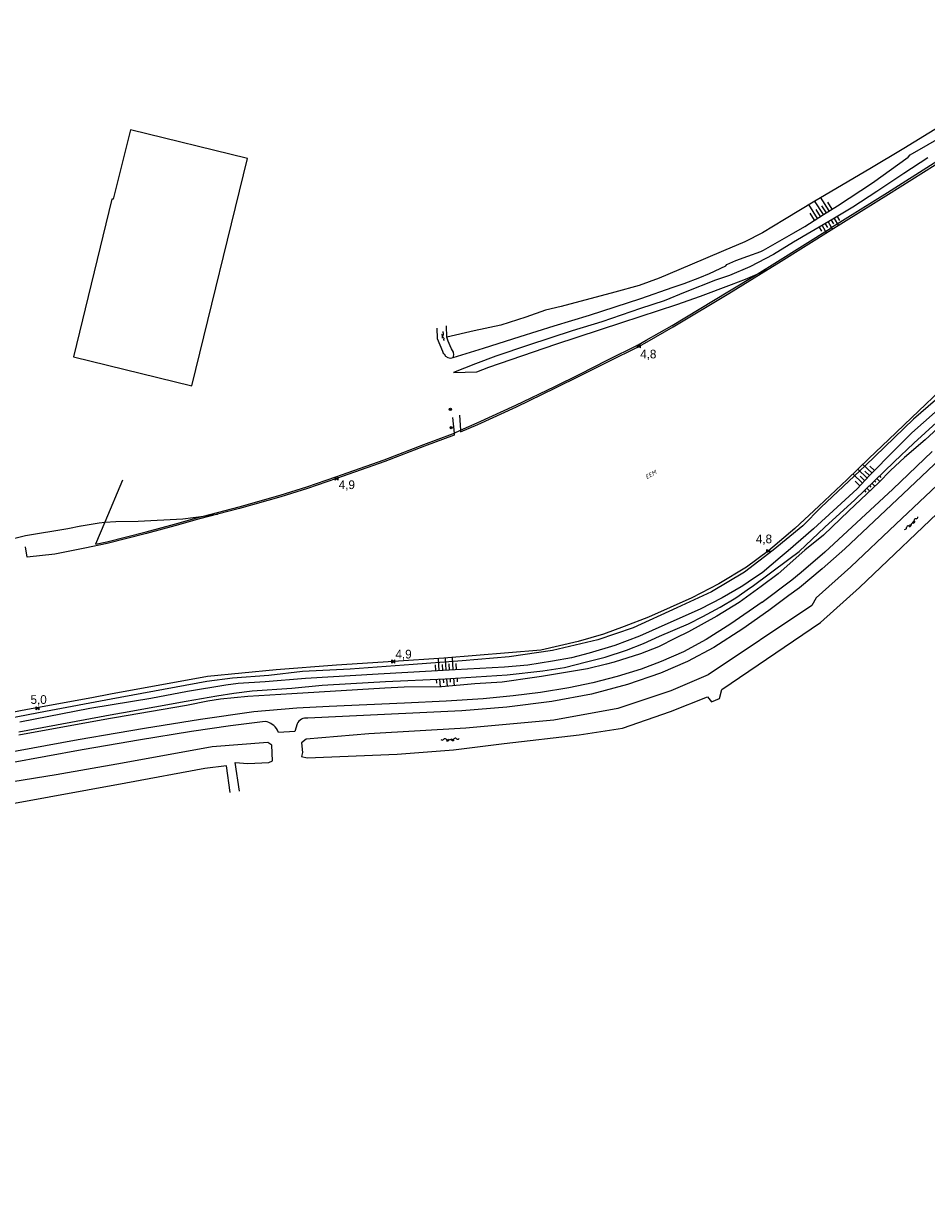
# Model space of a CAD drawing. Header units: millimetres. Extents: x 149344 to 154519, y 463794 to 476271.
# Tile 3 of 70: x 151001 to 151260, y 465823 to 466162. Entities that reach past the tile are written whole.
import ezdxf
from ezdxf.enums import TextEntityAlignment as Align

# ---------------------------------------------------------------- set-up
doc = ezdxf.new("R2010")
doc.units = ezdxf.units.MM
doc.header["$LTSCALE"] = 4
doc.layers.get('0').update_dxf_attribs({"color": 252, "linetype": 'CONTINUOUS'})
for name, color, linetype in [('Gebouw', 252, 'CONTINUOUS'), ('Kilometrering', 252, 'CONTINUOUS'), ('symbool talud', 252, 'CONTINUOUS'), ('symbool water', 252, 'CONTINUOUS'), ('Topografie', 252, 'CONTINUOUS'), ('Waternaam', 252, 'CONTINUOUS')]:
    doc.layers.add(name, color=color, linetype=linetype)
doc.styles.add('ISO', font='ISO')
doc.styles.add('rtw_iso', font='iso-rtw.shx')

# ---------------------------------------------------------------- blocks, each defined once
blk = doc.blocks.new('talud')
for p, q in [((0, 0.75), (0.5, 0.75)), ((0, 0.5), (1, 0.5)), ((0, 0.25), (0.5, 0.25)), ((0, 0), (1, 0)), ((0, -0.25), (0.5, -0.25)), ((0, -0.5), (1, -0.5)), ((0, -0.75), (0.5, -0.75))]:
    blk.add_line(p, q)
blk = doc.blocks.new('water6')
at = {"linetype": 'Continuous'}
for centre, start, end in [((0.16, 1.47), 129.7446, 230.2554), ((-0.47, 2.22), 309.7446, 50.2554), ((-0.47, 0.72), 309.7446, 50.2554), ((0.49, 0), 129.7446, 230.2554), ((-0.14, 0.75), 309.7446, 50.2554), ((0.16, -1.51), 129.7446, 230.2554), ((-0.47, -0.76), 309.7446, 50.2554), ((-0.47, -2.26), 309.7446, 50.2554), ((-0.14, -0.75), 309.7446, 50.2554)]:
    blk.add_arc(centre, 0.488, start, end, dxfattribs=at)
blk = doc.blocks.new('water4')
at = {"linetype": 'Continuous'}
for centre, start, end in [((-0.01, 0.75), 129.7446, 230.2554), ((-0.32, 1.12), 309.7446, 50.2554), ((-0.32, 0.37), 309.7446, 50.2554), ((0.32, 0.01), 129.7446, 230.2554), ((0, 0.38), 309.7446, 50.2554), ((-0.01, -0.74), 129.7446, 230.2554), ((-0.32, -0.37), 309.7446, 50.2554), ((-0.32, -1.12), 309.7446, 50.2554), ((0, -0.37), 309.7446, 50.2554)]:
    blk.add_arc(centre, 0.244, start, end, dxfattribs=at)
blk = doc.blocks.new('kilometerpaal')
for p, q in [((-0.44, 0.44), (0.44, -0.44)), ((-0.44, -0.44), (-0.44, 0.44)), ((0.44, 0.44), (-0.44, -0.44)), ((0.44, -0.44), (0.44, 0.44))]:
    blk.add_line(p, q)
at = {"style": 'rtw_iso'}
blk.add_attdef('KILOMETERPAAL', (0.59, 0.87), '', height=2.5, dxfattribs=at)
blk = doc.blocks.new('boom')
for radius in [0.315, 0.225, 0.135]:
    blk.add_circle((0, 0), radius)

msp = doc.modelspace()

# ---------------------------------------------------------------- linework, layer by layer
at = {"layer": 'Gebouw'}
msp.add_lwpolyline([(151065.56, 466122.85), (151032, 466131.02), (151027.05, 466111.12), (151026.72, 466111.18), (151015.65, 466065.88), (151049.6, 466057.59), (151065.56, 466122.85)], dxfattribs=at)
at = {"layer": 'Topografie'}
msp.add_lwpolyline([(152884.8, 465087.49, 0), (152892.81, 465082.89, 0.000005)], format="xyb", dxfattribs=at)
at = {"layer": 'Topografie', "flags": 128}
for points in [[(151215, 466091.05), (151217.93, 466092.85), (151233.1, 466102.31), (151249.54, 466112.55), (151262.92, 466121.03), (151268.5, 466124.51), (151282.59, 466133.07), (151290.71, 466137.53), (151298.7, 466141.46), (151307.35, 466145.11), (151314.41, 466147.35), (151318.98, 466149.01), (151324.94, 466149.92), (151332.41, 466150.27), (151335.34, 466150.08), (151346.05, 466148.56), (151356.08, 466146.48), (151371.8, 466143.05)], [(151211.81, 466089.67), (151217.67, 466093.27), (151232.84, 466102.73)], [(151126.69, 466044.81), (151126.72, 466044.35), (151131.73, 466046.51), (151142.83, 466051.59), (151154, 466056.98), (151161.2, 466060.5), (151169.03, 466064.49), (151177.91, 466068.91), (151180.27, 466070.25), (151187.73, 466074.49), (151203.72, 466084.12), (151215, 466091.05)], [(151266.37, 466058.14), (151256.17, 466048.38), (151249.61, 466042.14), (151243.86, 466036.68), (151237.64, 466030.7), (151229.52, 466023.02), (151222.62, 466016.6), (151215.07, 466010.2), (151208.78, 466005.55), (151200.85, 466000.78), (151193.08, 465996.77), (151180.67, 465991.17), (151173.73, 465988.48), (151167.72, 465986.27), (151160.44, 465984.16), (151149.8, 465981.7), (151121.91, 465979.43), (151107.47, 465978.46), (151091.1, 465977.38), (151073.8, 465976.07), (151054.17, 465974.14), (151026.27, 465969.04), (151020.9, 465968.06), (151002.44, 465964.68), (150983.08, 465960.95)], [(151265.14, 466055.33), (151256.67, 466048.02), (151242.91, 466034.73), (151230.25, 466022.73), (151224.93, 466017.4), (151216.45, 466010.43), (151208.23, 466004.13), (151198.74, 465998.41), (151188.83, 465993.91), (151176.3, 465988.15), (151166.13, 465984.7), (151153.08, 465981.65), (151140.69, 465979.77), (151127.19, 465978.64), (151113.11, 465977.6), (151095.03, 465976.24), (151081.39, 465975.64), (151071.69, 465974.41), (151061.28, 465973.67), (151053.91, 465972.74), (151026.52, 465967.61), (151007.68, 465964.08), (150989.15, 465960.53)], [(151124.39, 466048.45), (151124.86, 466044)], [(151126.41, 466049.12), (151126.69, 466044.81)], [(151124.86, 466044), (151126.69, 466044.81)], [(151052.95, 466020.21), (151063.21, 466022.81), (151074.98, 466026.21), (151082.67, 466028.59), (151090.99, 466031.43), (151104.8, 466036.36), (151116.22, 466040.72), (151124.38, 466043.78), (151124.86, 466044)], [(151124.86, 466044), (151124.92, 466043.45), (151116.39, 466040.26), (151104.97, 466035.89), (151091.16, 466030.96), (151082.82, 466028.11), (151075.13, 466025.73), (151063.34, 466022.33), (151057.03, 466020.73)], [(151029.78, 466030.55), (151024.64, 466018.42)], [(151057.03, 466020.73), (151051.85, 466019.41), (151044.77, 466017.37), (151036.65, 466015.23), (151025.34, 466012.36), (151018.9, 466011.03), (151010.29, 466009.26), (151002.42, 466008.42), (151001.94, 466011.33)], [(151024.64, 466018.42), (151021.99, 466012.18), (151025.23, 466012.85), (151036.52, 466015.71), (151044.64, 466017.85), (151051.72, 466019.89), (151052.95, 466020.21)]]:
    msp.add_lwpolyline(points, dxfattribs=at)
for points in [[(151334.11, 466150.66), (151332.44, 466150.77, 0.02741), (151332.39, 466150.77), (151324.92, 466150.42, 0.026416), (151324.86, 466150.42), (151318.9, 466149.5, 0.049395), (151318.81, 466149.48), (151314.25, 466147.82), (151307.2, 466145.58, 0.022904), (151307.16, 466145.57), (151298.51, 466141.92, 0.014736), (151298.48, 466141.91), (151290.49, 466137.98, 0.010948), (151290.47, 466137.97), (151282.35, 466133.51, 0.011106), (151282.33, 466133.5), (151268.24, 466124.94, 0.003025), (151268.24, 466124.94), (151262.65, 466121.45, 0.001652), (151262.65, 466121.45), (151249.27, 466112.98), (151232.84, 466102.73)], [(151126.69, 466044.81), (151131.53, 466046.97), (151142.61, 466052.04), (151153.79, 466057.43), (151160.98, 466060.95), (151168.81, 466064.94, -0.002316), (151168.81, 466064.94), (151177.68, 466069.35), (151180.03, 466070.69), (151187.48, 466074.92), (151203.46, 466084.55), (151211.81, 466089.67)]]:
    msp.add_lwpolyline(points, format="xyb", dxfattribs=at)
at = {"layer": 'Topografie'}
for points in [[(151264.11, 466131.94), (151253.93, 466125.71), (151244.13, 466119.84), (151228.39, 466110.6), (151219.73, 466105.33), (151213.35, 466101.53), (151208.33, 466098.92), (151202.17, 466096.34), (151192.48, 466092.2), (151183.74, 466088.45), (151177.95, 466086.37), (151171.01, 466084.46), (151155.59, 466080.34), (151151.1, 466079.27), (151145.45, 466077.29), (151138.28, 466075), (151130.64, 466073.41), (151122.84, 466071.55)], [(151124.62, 466065.76), (151133.29, 466068.42), (151143.88, 466071.78), (151153.57, 466074.77), (151163.71, 466077.9), (151178.42, 466082.6), (151187.73, 466085.89), (151190.93, 466086.96), (151195.42, 466088.71), (151198.15, 466089.84), (151202.84, 466091.99), (151203.19, 466092.42), (151205.68, 466093.51), (151209.13, 466094.78), (151212.92, 466096.09), (151213.65, 466096.55), (151222.38, 466101.47), (151225.55, 466103.34), (151230.86, 466106.79), (151234.85, 466109.21), (151244.97, 466115.84), (151255.14, 466123.22), (151255.74, 466123.87), (151266.04, 466129.77)], [(151260.82, 466122.99), (151253.89, 466118.56), (151246.16, 466113.34), (151239.28, 466108.83), (151233.54, 466105.37), (151222.29, 466098.79), (151216.58, 466095.24), (151209.74, 466091.7), (151203.95, 466089.25), (151199.88, 466087.88), (151191.19, 466084.46), (151185.15, 466082), (151178.38, 466079.74), (151167.32, 466075.99), (151158.8, 466073.37), (151146.24, 466069.26), (151136.9, 466066.06), (151131.06, 466063.86), (151124.74, 466061.45), (151131.42, 466061.6), (151134.89, 466062.9), (151154.09, 466069.55), (151172.97, 466075.77), (151188.76, 466080.92), (151195.58, 466083.33), (151204.46, 466086.62), (151208.48, 466088.24), (151211.81, 466089.67)], [(151211.81, 466089.67), (151215, 466091.05)], [(151215, 466091.05), (151215.42, 466091.23)], [(151119.97, 466074.12), (151120.04, 466071.19), (151121.54, 466067.57), (151121.76, 466066.92), (151122.01, 466066.74), (151122.44, 466066.07), (151123.12, 466065.75), (151123.9, 466065.55), (151124.62, 466065.76)], [(151122.84, 466071.55), (151122.67, 466074.83)], [(151124.62, 466065.76), (151124.84, 466066.43), (151124.69, 466067.28), (151124.16, 466068.16), (151123.75, 466069.08), (151123.22, 466070.43), (151122.84, 466071.55)], [(151266.26, 466052.98), (151256.22, 466044.05), (151251.34, 466039.25), (151244.07, 466031.81), (151240.54, 466028.06), (151234.83, 466022.71), (151228.03, 466016.57), (151220.76, 466010.2), (151218.47, 466008.34), (151213.29, 466003.94), (151211.07, 466002.5), (151207.4, 466000), (151207.27, 465999.91), (151201.84, 465996.76), (151195.48, 465993.53), (151185.34, 465988.95), (151178.04, 465985.76), (151171.05, 465983.08), (151163.64, 465980.89), (151158.58, 465979.52), (151153.16, 465978.53), (151146.04, 465977.42), (151139.39, 465976.84), (151125.23, 465976.1), (151103.06, 465974.79), (151082.23, 465973.57), (151070.66, 465972.65), (151062.93, 465972.11), (151059.36, 465971.71), (151048.39, 465969.87), (151037.88, 465967.88), (151026.8, 465966.03), (151020.37, 465964.96), (151000.24, 465961.09)], [(151000.03, 465958.24), (151027.27, 465963.32), (151030.06, 465963.84), (151048.02, 465967.11), (151056.78, 465968.63), (151061.7, 465969.38), (151066.98, 465970.02), (151078.33, 465970.84), (151087, 465971.63), (151095.3, 465972.13), (151105.25, 465972.71), (151122.36, 465973.47), (151140.11, 465974.62), (151150.38, 465975.8), (151156.52, 465976.75), (151162.86, 465978.33), (151168.23, 465979.68), (151174.34, 465981.68), (151179.26, 465983.62), (151183.84, 465985.76), (151192.12, 465989.28), (151196.28, 465991.41), (151201.26, 465994.01), (151205.77, 465996.74), (151209.92, 465999.66), (151210.39, 466000), (151220.97, 466007.8), (151223.86, 466010.02), (151231.23, 466017.06), (151239.88, 466024.86), (151245.48, 466030.31), (151251.11, 466035.79), (151256.83, 466041.1), (151267.57, 466050.96)], [(151264.84, 466046.44), (151260.01, 466042.07), (151254.1, 466036.98), (151250.12, 466033.29), (151246.73, 466029.82), (151238.14, 466021.7), (151230.84, 466014.73), (151225.54, 466010.43), (151217.89, 466003.66), (151212.99, 466000), (151212.97, 465999.98), (151206.65, 465995.4), (151200.28, 465991.45), (151192.14, 465986.93), (151188.4, 465985.15), (151183.54, 465982.7), (151178.33, 465980.64), (151170.84, 465978.27), (151168.57, 465977.65), (151163.18, 465976.33), (151157.96, 465975.54), (151149.94, 465974.15), (151147.92, 465973.83), (151138.67, 465972.53), (151130.8, 465972.07), (151121.3, 465971.21), (151110.57, 465971.12), (151105.02, 465970.85), (151078.31, 465969.23), (151065.71, 465968.38), (151057.87, 465967.67), (151054.22, 465967.04), (151048.15, 465965.84), (151027.45, 465962.29), (151025.74, 465962), (151000, 465957.29)], [(151052.95, 466020.21), (151057.03, 466020.73)], [(150998.32, 466013.78), (150999.61, 466014.01), (151000, 466014.11), (151001.95, 466014.61), (151014.02, 466016.67), (151017.78, 466017.42), (151017.89, 466017.44), (151023.09, 466018.29), (151024.64, 466018.42)], [(151024.64, 466018.42), (151027.79, 466018.69), (151034.22, 466018.77), (151047.02, 466019.45), (151052.95, 466020.21)]]:
    msp.add_lwpolyline(points, dxfattribs=at)
at = {"layer": 'Topografie', "flags": 128}
msp.add_lwpolyline([(151232.84, 466102.73), (151232.84, 466102.73, 0.000088)], format="xyb", close=True, dxfattribs=at)
at = {"layer": 'Topografie', "lineweight": 0}
for points in [[(151262.04, 466038.74), (151250.73, 466027.94), (151231.29, 466009.82), (151224.45, 466004.05), (151221.77, 466001.85), (151213.27, 465995.43), (151213.27, 465995.46), (151204.25, 465989.24), (151197.17, 465984.75), (151190.74, 465981.24), (151184.31, 465978.44), (151178.52, 465976.31), (151171.72, 465974.19), (151164.66, 465972.36), (151157.79, 465970.89), (151149.63, 465969.59), (151141.79, 465968.61), (151133.25, 465967.78), (151122.57, 465967.04), (151110.68, 465966.47), (151089.08, 465965.57), (151079.72, 465965.08), (151067.38, 465963.97), (151052.1, 465961.79), (151036.04, 465959.24), (151028.23, 465957.88), (151016.98, 465955.94), (150994.64, 465951.91)], [(151063.31, 465941.29), (151062.02, 465949.49), (151065.68, 465949.15), (151071.74, 465949.44), (151072.77, 465949.91), (151072.57, 465954.44), (151071.44, 465955.18), (151055.45, 465953.96), (151029.73, 465949.33), (151010.74, 465945.92), (150973.35, 465939.89), (150932.39, 465932.53), (150896.03, 465925.86), (150874.72, 465922.15), (150857.55, 465919.13), (150851.16, 465918.51), (150848.63, 465917.84), (150846.77, 465915.97)], [(151060.65, 465940.84), (151059.54, 465948.54), (151053.33, 465947.72), (151030.74, 465943.59), (150986.61, 465935.52), (150917.88, 465923.32), (150852.92, 465912.03)]]:
    msp.add_lwpolyline(points, dxfattribs=at)
msp.add_lwpolyline([(151266.17, 466038.36), (151253.75, 466026.6), (151236.97, 466010.81), (151230.54, 466005.07), (151223.95, 465999.62), (151220.98, 465997.36), (151215.23, 465993.09), (151207.7, 465987.86), (151199.38, 465982.51), (151191.9, 465978.43), (151184.13, 465975.08), (151174.66, 465971.87), (151164.32, 465969.13), (151152.97, 465966.97), (151140.06, 465965.35), (151127.14, 465964.26), (151092.87, 465962.67), (151082.89, 465962.2, 0.329738), (151079.85, 465960.54), (151079.19, 465958.33), (151074.51, 465958.08), (151074.21, 465958.8, 0.208733), (151070.71, 465961.25), (151060.75, 465960), (151049.55, 465958.33), (151034.37, 465955.91), (151028.75, 465954.93), (151018.13, 465953.08), (150997.31, 465949.33)], format="xyb", dxfattribs=at)
at = {"layer": 'Topografie', "lineweight": 0, "flags": 128}
msp.add_lwpolyline([(151268.58, 466033.81), (151251.66, 466017.9), (151238.74, 466005.6), (151228.75, 465996.72), (151227.56, 465994.53), (151197.76, 465974.66), (151187.07, 465970.05), (151171.82, 465964.96), (151153.54, 465961.65), (151128.21, 465959.37), (151100.39, 465957.68), (151082.4, 465956.2), (151081.12, 465955.1), (151081.36, 465952.35), (151081.06, 465951.15), (151082.72, 465950.81), (151108.52, 465951.88), (151124.69, 465953.08), (151139.25, 465954.9), (151160.8, 465957.38), (151173.23, 465959.33), (151187, 465964.07), (151197.59, 465968.29), (151198.75, 465966.9), (151201.07, 465967.83), (151201.68, 465970.45), (151230.02, 465989.7), (151241.25, 465999.68), (151267.54, 466024.79)], dxfattribs=at)

# ---------------------------------------------------------------- block references
at = {"layer": 'Kilometrering', "linetype": 'Continuous'}
ref = msp.add_blockref('kilometerpaal', (151177.91, 466068.91), dxfattribs=at)
ref.add_attrib('KILOMETERPAAL', '4,8', (151178.28, 466065.45), dxfattribs={"layer": '0', "height": 2.5, "style": 'rtw_iso'})
ref = msp.add_blockref('kilometerpaal', (151091.16, 466030.96), dxfattribs=at)
ref.add_attrib('KILOMETERPAAL', '4,9', (151091.78, 466027.95), dxfattribs={"layer": '0', "height": 2.5, "style": 'rtw_iso'})
ref = msp.add_blockref('kilometerpaal', (151215.07, 466010.2), dxfattribs=at)
ref.add_attrib('KILOMETERPAAL', '4,8', (151211.47, 466012.39), dxfattribs={"layer": '0', "height": 2.5, "style": 'rtw_iso'})
msp.add_blockref('kilometerpaal', (151107.47, 465978.46), dxfattribs=at).add_auto_attribs({'KILOMETERPAAL': '4,9'})
ref = msp.add_blockref('kilometerpaal', (151005.38, 465965.03), dxfattribs=at)
ref.add_attrib('KILOMETERPAAL', '5,0', (151003.35, 465966.29), dxfattribs={"layer": '0', "height": 2.5, "style": 'rtw_iso'})
at = {"layer": 'symbool talud', "yscale": 4}
for p, xscale, zscale, rotation in [((151230.85, 466106.71), 4.712583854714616, 4.712583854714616, 122.3208215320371), ((151232.21, 466104.61), 2.516209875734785, 2.516209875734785, 300.6322341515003), ((151243.42, 466031.08), 3.727108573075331, 3.727108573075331, 136.2755770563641), ((151244.78, 466029.63), 1.215922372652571, 1.215922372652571, 314.2430521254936), ((151122.61, 465975.93), 3.529013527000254, 3.529013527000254, 93.20333243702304), ((151122.74, 465973.53), 2.177614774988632, 2.177614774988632, 273.345722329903)]:
    msp.add_blockref('talud', p, dxfattribs=dict(at, xscale=xscale, zscale=zscale, rotation=rotation))
at = {"layer": 'symbool water'}
for name, p, rotation in [('water4', (151121.67, 466071.85), 185.9691295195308), ('water6', (151256.19, 466018.07), 313.3410004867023), ('water6', (151123.74, 465956.05), 273.2494020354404)]:
    msp.add_blockref(name, p, dxfattribs=dict(at, rotation=rotation))
at = {"layer": 'Topografie', "linetype": 'Continuous'}
for p in [(151123.81, 466050.86), (151124.06, 466045.59)]:
    msp.add_blockref('boom', p, dxfattribs=at)

# ---------------------------------------------------------------- texts
at = {"layer": 'Waternaam', "style": 'ISO', "oblique": 13.5}
msp.add_text('EEM', height=1.25, rotation=29.7591, dxfattribs=at).set_placement((151180.37, 466030.42), align=Align.BOTTOM_LEFT)

doc.saveas('drawing.dxf')
